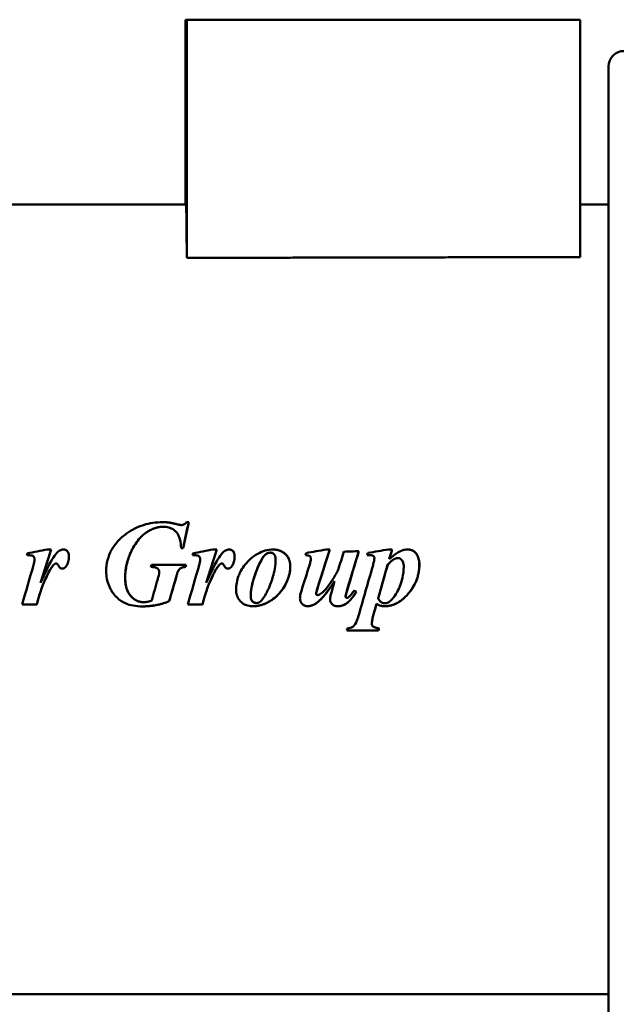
# Model space of a CAD drawing. Header units: millimetres. Extents: x 1558 to 2260, y 926 to 1774.
# Tile 3 of 4: x 1731 to 1924, y 1322 to 1640. Entities that reach past the tile are written whole.
import ezdxf

# ---------------------------------------------------------------- set-up
doc = ezdxf.new("R2010")
doc.units = ezdxf.units.MM
doc.header["$LTSCALE"] = 9.090909
doc.layers.add('Widoczne (ISO)', color=7, linetype='Continuous', lineweight=50)

msp = doc.modelspace()

# ---------------------------------------------------------------- linework, layer by layer
at = {"layer": 'Widoczne (ISO)'}
for p, q in [((1784.78, 1640.01), (1784.78, 1580.3)), ((1784.78, 1640.01), (1785.21, 1640.01)), ((1785.21, 1640.01), (1785.21, 1563.13)), ((1785.21, 1640.01), (1791.19, 1640.01)), ((1791.19, 1640.01), (1912.21, 1640.01)), ((1912.21, 1640.01), (1912.21, 1563.39)), ((1921.34, 970.9), (1921.34, 1624.9)), ((1557.84, 1580.3), (1784.99, 1580.3)), ((1912.21, 1580.3), (1921.34, 1580.3)), ((1785.21, 1563.13), (1791.19, 1563.13)), ((1777.58, 1476.32), (1777.57, 1476.32)), ((1779.51, 1477.7), (1779.5, 1477.7)), ((1783.57, 1476.87), (1783.56, 1476.87)), ((1785.85, 1477.81), (1784.07, 1469.46)), ((1785.16, 1477.81), (1785.86, 1477.81)), ((1741.46, 1468.99), (1738.06, 1458.22)), ((1740.2, 1468.99), (1741.47, 1468.99)), ((1784.08, 1469.46), (1783.4, 1469.46)), ((1794.92, 1468.99), (1791.52, 1458.22)), ((1793.66, 1468.99), (1794.94, 1468.99)), ((1831.35, 1468.99), (1827.25, 1455.97)), ((1830.22, 1468.99), (1831.37, 1468.99)), ((1840.76, 1468.46), (1836.94, 1455.72)), ((1850.29, 1468.99), (1851.48, 1468.99)), ((1851.47, 1468.99), (1850.58, 1465.87)), ((1812.31, 1467.97), (1812.3, 1467.97)), ((1850.59, 1465.87), (1850.58, 1465.87)), ((1852.12, 1465.87), (1852.11, 1465.87)), ((1853.42, 1466.21), (1853.4, 1466.21)), ((1742.72, 1464.38), (1742.71, 1464.38)), ((1743.11, 1464.49), (1743.09, 1464.49)), ((1773.87, 1464.06), (1785.06, 1464.06)), ((1785.05, 1464.06), (1784.85, 1463.36)), ((1784.87, 1463.36), (1784.85, 1463.36)), ((1796.19, 1464.38), (1796.18, 1464.38)), ((1796.57, 1464.49), (1796.56, 1464.49)), ((1850.05, 1464), (1846.99, 1453.19)), ((1850.06, 1464), (1850.05, 1464)), ((1781.82, 1460.05), (1779.57, 1452.3)), ((1781.83, 1460.05), (1781.82, 1460.05)), ((1738.07, 1458.22), (1738.06, 1458.22)), ((1791.54, 1458.22), (1791.52, 1458.22)), ((1832.96, 1458.73), (1832.95, 1458.73)), ((1839.29, 1455.77), (1839.93, 1455.33)), ((1827.1, 1454.44), (1827.08, 1454.44)), ((1827.46, 1454.29), (1827.44, 1454.29)), ((1836.93, 1453.38), (1836.92, 1453.38)), ((1839.95, 1455.33), (1839.93, 1455.33)), ((1847, 1453.19), (1846.99, 1453.19)), ((1736.8, 1451.21), (1732.11, 1451.21)), ((1771.4, 1451.96), (1771.39, 1451.96)), ((1779.58, 1452.3), (1779.57, 1452.3)), ((1790.27, 1451.21), (1785.57, 1451.21)), ((1807.68, 1451.7), (1807.67, 1451.7)), ((1846.48, 1451.4), (1845.48, 1447.96)), ((1846.49, 1451.4), (1846.48, 1451.4)), ((1849.13, 1451.62), (1849.11, 1451.62)), ((1847.24, 1443.52), (1847.07, 1442.82)), ((1847.26, 1443.52), (1847.24, 1443.52)), ((1847.09, 1442.82), (1836.87, 1442.82)), ((1557.84, 1325.5), (1921.34, 1325.5))]:
    msp.add_line(p, q, dxfattribs=at)
msp.add_arc((1926.34, 1624.9), 5, 90, 180, dxfattribs=at)
for centre, major_axis, ratio, start_param, end_param in [((1784.99, 1452.9), (0, 127.4), 0.003806, 5.811367, 6.283185), ((1780.06, 1452.9), (-27.23, -127.4), 0.003639, 1.701922, 1.768347), ((1658.72, 1452.9), (-641.25, -127.4), 0.000145, 1.688094, 1.698173), ((1735.91, 1452.9), (-40.21, -127.4), 0.003461, 1.613678, 1.698538), ((1712.18, 1452.9), (-641.25, -127.4), 0.000145, 1.688094, 1.698173), ((1789.38, 1452.9), (-40.21, -127.4), 0.003461, 1.613678, 1.698538), ((1738.85, 1452.9), (-719.58, -127.4), 0.000116, 1.689028, 1.698099), ((1825.82, 1452.9), (-40.11, -127.4), 0.003462, 1.595992, 1.698536), ((1394.86, 1452.9), (-3646.85, -127.4), 0.00001, 1.692036, 1.69338), ((1835.63, 1452.9), (-38.22, -127.4), 0.003491, 1.593948, 1.694292), ((1752, 1452.9), (-774.4, -127.4), 0.0001, 1.689488, 1.698055), ((1846.4, 1452.9), (-36.4, -127.4), 0.003518, 1.673779, 1.698451), ((1728.74, 1452.9), (-39.2, -127.4), 0.003476, 1.684073, 1.688437), ((1782.21, 1452.9), (-39.2, -127.4), 0.003476, 1.684073, 1.688437), ((1819.74, 1452.9), (-29.98, -127.4), 0.003606, 1.683516, 1.689223), ((1830.69, 1452.9), (-39.24, -127.4), 0.003476, 1.646727, 1.692971), ((1838.94, 1452.9), (-36.4, -127.4), 0.003518, 1.684009, 1.689883), ((1732.11, 1452.9), (-36.64, -127.4), 0.003515, 1.558562, 1.658377), ((1770.34, 1452.9), (-34.75, -127.4), 0.003542, 1.653982, 1.659504), ((1781.53, 1452.9), (-34.75, -127.4), 0.003542, 1.653982, 1.659504), ((1785.57, 1452.9), (-36.64, -127.4), 0.003515, 1.558562, 1.658377), ((1820.87, 1452.9), (-40.23, -127.4), 0.003461, 1.595828, 1.656116), ((1841.69, 1452.9), (-36.59, -127.4), 0.003516, 1.529704, 1.656368), ((1846.44, 1452.9), (-36.04, -127.4), 0.003524, 1.574054, 1.659032), ((1773.54, 1452.9), (-36.18, -127.4), 0.003522, 1.568722, 1.622766), ((1779.27, 1452.9), (-37, -127.4), 0.00351, 1.567074, 1.627961), ((1830.76, 1452.9), (-37.47, -127.4), 0.003503, 1.592096, 1.617621), ((1843.06, 1452.9), (188.07, -127.4), 0.001197, 1.588132, 1.591634), ((1846.44, 1452.9), (-36.96, -127.4), 0.00351, 1.53305, 1.56007), ((1838.83, 1452.9), (-30.89, -127.4), 0.003594, 1.49248, 1.497999), ((1849.05, 1452.9), (-30.89, -127.4), 0.003594, 1.49248, 1.497999)]:
    msp.add_ellipse(centre, major_axis=major_axis, ratio=ratio, start_param=start_param, end_param=end_param, dxfattribs=at)
msp.add_rational_spline([(1791.19, 1563.13), (1851.63, 1563.26), (1912.21, 1563.39)], [1, 0.999997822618, 1], degree=2, dxfattribs=at)
for points in [[(1777.57, 1476.32), (1774.79, 1476.32), (1769.26, 1472.43), (1765.35, 1464.32), (1765.35, 1459.84)], [(1777.41, 1477.81), (1778.53, 1477.81), (1779.5, 1477.7)], [(1779.5, 1477.7), (1780.2, 1477.59), (1781.99, 1477.15)], [(1781.99, 1477.15), (1783.13, 1476.87), (1783.56, 1476.87)], [(1747.21, 1466.74), (1747.21, 1464.89), (1746.32, 1463.62)], [(1800.68, 1466.74), (1800.68, 1464.89), (1799.79, 1463.62)], [(1810.6, 1467.38), (1809.26, 1466.17), (1805.86, 1457.29), (1805.86, 1453.74)], [(1812.3, 1467.97), (1811.28, 1467.97), (1810.6, 1467.38)], [(1852.11, 1465.87), (1851.23, 1465.36), (1850.05, 1464)], [(1853.4, 1466.21), (1852.72, 1466.21), (1852.11, 1465.87)], [(1742.71, 1464.38), (1742.29, 1464.15), (1740.97, 1462.34), (1739.02, 1458.14), (1737.91, 1455.23), (1736.78, 1451.21)], [(1743.09, 1464.49), (1742.92, 1464.49), (1742.71, 1464.38)], [(1746.32, 1463.62), (1745.77, 1462.81), (1745.08, 1462.81)], [(1782.41, 1462), (1782.22, 1461.62), (1781.82, 1460.05)], [(1784.85, 1463.36), (1783.86, 1463.3), (1782.73, 1462.64), (1782.41, 1462)], [(1796.18, 1464.38), (1795.75, 1464.15), (1794.43, 1462.34), (1792.48, 1458.14), (1791.38, 1455.23), (1790.25, 1451.21)], [(1796.56, 1464.49), (1796.39, 1464.49), (1796.18, 1464.38)], [(1799.79, 1463.62), (1799.24, 1462.81), (1798.54, 1462.81)], [(1860.28, 1464.19), (1860.28, 1458.69), (1856.46, 1454.44)], [(1765.35, 1459.84), (1765.35, 1456.01), (1768.97, 1451.96), (1771.39, 1451.96)], [(1827.25, 1455.97), (1826.96, 1455.06), (1826.96, 1454.72)], [(1832.95, 1458.73), (1830.48, 1455.12), (1829.36, 1453.85)], [(1836.94, 1455.72), (1836.47, 1454.08), (1836.47, 1453.85)], [(1805.86, 1453.74), (1805.86, 1452.85), (1806.95, 1451.7), (1807.67, 1451.7)], [(1826.96, 1454.72), (1826.96, 1454.55), (1827.08, 1454.44)], [(1827.08, 1454.44), (1827.23, 1454.29), (1827.44, 1454.29)], [(1839.93, 1455.33), (1837.26, 1450.69), (1834.06, 1450.68)], [(1836.47, 1453.85), (1836.47, 1453.7), (1836.75, 1453.38), (1836.92, 1453.38)], [(1846.99, 1453.19), (1847.56, 1452.25), (1848.49, 1451.62), (1849.11, 1451.62)], [(1856.46, 1454.44), (1853.09, 1450.69), (1849.1, 1450.68)], [(1779.57, 1452.3), (1775.45, 1450.62), (1770.91, 1450.62)], [(1845.48, 1447.96), (1844.95, 1446.07), (1844.95, 1445.09)], [(1844.95, 1445.09), (1844.95, 1444.48), (1845.78, 1443.78), (1847.24, 1443.52)]]:
    msp.add_open_spline(points, degree=2, dxfattribs=at)
for points, degree, knots in [([(1777.58, 1476.32), (1776.98, 1476.32), (1776.38, 1476.25), (1775.19, 1475.98), (1774.6, 1475.78), (1773.21, 1475.16), (1771.98, 1474.51), (1769.46, 1472.06), (1768.47, 1470.6), (1767.5, 1468.74), (1767.32, 1468.37), (1766.57, 1466.75), (1766.13, 1465.44), (1765.52, 1462.69), (1765.37, 1461.27), (1765.37, 1459.84)], 3, [0, 0, 0, 0, 0.180411, 0.180411, 0.366944, 0.366944, 0.640667, 0.640667, 0.903214, 0.903214, 0.961125, 0.961125, 1.166041, 1.166041, 1.376678, 1.376678, 1.376678, 1.376678]), ([(1765.79, 1474.11), (1767.47, 1475.33), (1769.3, 1476.27), (1773.28, 1477.52), (1775.32, 1477.81), (1777.41, 1477.81)], 3, [0, 0, 0, 0, 0.626408, 0.626408, 1.251638, 1.251638, 1.251638, 1.251638]), ([(1777.41, 1477.81), (1777.77, 1477.81), (1778.13, 1477.8), (1778.49, 1477.78), (1778.83, 1477.76), (1779.17, 1477.74), (1779.51, 1477.7)], 3, [0, 0, 0, 0, 0.1087823, 0.1087823, 0.1087823, 0.2104349, 0.2104349, 0.2104349, 0.2104349]), ([(1783.4, 1469.46), (1783.36, 1470.39), (1783.25, 1471.35), (1782.84, 1472.91), (1782.58, 1473.57), (1781.77, 1474.8), (1781.29, 1475.18), (1780.47, 1475.73), (1779.96, 1475.95), (1778.82, 1476.26), (1778.2, 1476.32), (1777.58, 1476.32)], 3, [0, 0, 0, 0, 0.280612, 0.280612, 0.488183, 0.488183, 0.728061, 0.728061, 1.037814, 1.037814, 1.382448, 1.382448, 1.382448, 1.382448]), ([(1779.51, 1477.7), (1779.86, 1477.65), (1780.36, 1477.54), (1781.18, 1477.35), (1781.6, 1477.25), (1781.99, 1477.15)], 3, [0, 0, 0, 0, 0.1068461, 0.1068461, 0.2049807, 0.2049807, 0.2049807, 0.2049807]), ([(1781.99, 1477.15), (1782.25, 1477.09), (1782.54, 1477.02), (1783.09, 1476.92), (1783.37, 1476.87), (1783.57, 1476.87)], 3, [0, 0, 0, 0, 0.0800193, 0.0800193, 0.1676608, 0.1676608, 0.1676608, 0.1676608]), ([(1783.57, 1476.87), (1783.77, 1476.87), (1783.96, 1476.91), (1784.14, 1476.99), (1784.33, 1477.06), (1784.51, 1477.17), (1784.66, 1477.3), (1784.85, 1477.45), (1785.01, 1477.62), (1785.16, 1477.81)], 3, [0, 0, 0, 0, 0.0600239, 0.0600239, 0.0600239, 0.1211798, 0.1211798, 0.1211798, 0.1927424, 0.1927424, 0.1927424, 0.1927424]), ([(1759.25, 1461.96), (1759.25, 1463.18), (1759.39, 1464.39), (1759.97, 1466.72), (1760.4, 1467.81), (1761.53, 1469.85), (1762.21, 1470.77), (1763.83, 1472.55), (1764.78, 1473.37), (1765.79, 1474.11)], 3, [0, 0, 0, 0, 0.367888, 0.367888, 0.722905, 0.722905, 1.071909, 1.071909, 1.448789, 1.448789, 1.448789, 1.448789]), ([(1743.3, 1467.91), (1743.58, 1468.21), (1743.91, 1468.48), (1744.46, 1468.78), (1744.66, 1468.86), (1745.06, 1468.97), (1745.26, 1468.99), (1745.46, 1468.99)], 3, [0, 0, 0, 0, 0.1246189, 0.1246189, 0.1882849, 0.1882849, 0.2492767, 0.2492767, 0.2492767, 0.2492767]), ([(1745.46, 1468.99), (1745.67, 1468.99), (1745.88, 1468.96), (1746.27, 1468.81), (1746.44, 1468.71), (1746.73, 1468.44), (1746.87, 1468.26), (1747.07, 1467.83), (1747.13, 1467.63), (1747.21, 1467.21), (1747.23, 1466.97), (1747.23, 1466.74)], 3, [0, 0, 0, 0, 0.0632914, 0.0632914, 0.1244494, 0.1244494, 0.1816749, 0.1816749, 0.2226894, 0.2226894, 0.2700383, 0.2700383, 0.2700383, 0.2700383]), ([(1745.46, 1468.99), (1746.24, 1468.99), (1747.21, 1467.82), (1747.21, 1466.74)], 2, [0.003632, 0.003632, 0.003632, 1, 2, 2, 2]), ([(1796.76, 1467.91), (1797.05, 1468.21), (1797.38, 1468.48), (1797.93, 1468.78), (1798.12, 1468.86), (1798.53, 1468.97), (1798.73, 1468.99), (1798.93, 1468.99)], 3, [0, 0, 0, 0, 0.1246189, 0.1246189, 0.1882849, 0.1882849, 0.2492767, 0.2492767, 0.2492767, 0.2492767]), ([(1798.92, 1468.99), (1799.7, 1468.99), (1800.68, 1467.82), (1800.68, 1466.74)], 2, [0.003873, 0.003873, 0.003873, 1, 2, 2, 2]), ([(1798.93, 1468.99), (1799.14, 1468.99), (1799.35, 1468.96), (1799.74, 1468.81), (1799.9, 1468.71), (1800.19, 1468.44), (1800.34, 1468.26), (1800.54, 1467.83), (1800.6, 1467.63), (1800.68, 1467.21), (1800.69, 1466.97), (1800.69, 1466.74)], 3, [0, 0, 0, 0, 0.0632914, 0.0632914, 0.1244494, 0.1244494, 0.1816749, 0.1816749, 0.2226894, 0.2226894, 0.2700383, 0.2700383, 0.2700383, 0.2700383]), ([(1801.14, 1456.03), (1801.14, 1457.55), (1801.4, 1459.03), (1802.3, 1461.31), (1802.97, 1462.74), (1805.07, 1465.39), (1806.39, 1466.63), (1809.02, 1468.12), (1809.8, 1468.43), (1811.39, 1468.88), (1812.23, 1468.99), (1813.1, 1468.99)], 3, [0, 0, 0, 0, 0.456272, 0.456272, 0.736786, 0.736786, 0.976386, 0.976386, 1.095874, 1.095874, 1.227083, 1.227083, 1.227083, 1.227083]), ([(1813.09, 1468.99), (1814.6, 1468.99), (1817.27, 1467.59), (1818.63, 1465.1), (1818.63, 1463.58)], 2, [0.001892, 0.001892, 0.001892, 1, 2, 3, 3, 3]), ([(1813.1, 1468.99), (1813.72, 1468.99), (1814.33, 1468.9), (1815.45, 1468.55), (1816.05, 1468.28), (1817.09, 1467.54), (1817.51, 1467.09), (1818.07, 1466.19), (1818.29, 1465.72), (1818.58, 1464.64), (1818.64, 1464.11), (1818.64, 1463.58)], 3, [0, 0, 0, 0, 0.1867867, 0.1867867, 0.3539951, 0.3539951, 0.5134898, 0.5134898, 0.6260851, 0.6260851, 0.7288996, 0.7288996, 0.7288996, 0.7288996]), ([(1850.59, 1465.87), (1851.32, 1466.53), (1852.18, 1467.26), (1853.43, 1468.1), (1854.03, 1468.46), (1855.34, 1468.89), (1855.91, 1468.99), (1856.49, 1468.99)], 3, [0, 0, 0, 0, 0.2943923, 0.2943923, 0.4528634, 0.4528634, 0.5684977, 0.5684977, 0.5684977, 0.5684977]), ([(1856.49, 1468.99), (1856.91, 1468.99), (1857.32, 1468.94), (1858.11, 1468.68), (1858.46, 1468.48), (1859.2, 1467.82), (1859.49, 1467.36), (1859.89, 1466.58), (1860.04, 1466.14), (1860.25, 1465.2), (1860.3, 1464.69), (1860.3, 1464.19)], 3, [0, 0, 0, 0, 0.1244086, 0.1244086, 0.2483104, 0.2483104, 0.4228894, 0.4228894, 0.6182633, 0.6182633, 0.829963, 0.829963, 0.829963, 0.829963]), ([(1856.49, 1468.99), (1858.31, 1468.99), (1860.28, 1466.21), (1860.28, 1464.19)], 2, [0.001795, 0.001795, 0.001795, 1, 2, 2, 2]), ([(1736.12, 1465.81), (1736.12, 1465.97), (1736.1, 1466.13), (1736.02, 1466.4), (1735.96, 1466.5), (1735.84, 1466.65), (1735.73, 1466.78), (1735.29, 1467.04), (1735.07, 1467.08), (1734.52, 1467.15), (1734.04, 1467.17), (1733.61, 1467.17)], 3, [0, 0, 0, 0, 0.0485282, 0.0485282, 0.0836179, 0.0836179, 0.1068865, 0.1068865, 0.1329699, 0.1329699, 0.1818448, 0.1818448, 0.1818448, 0.1818448]), ([(1735.76, 1463.92), (1735.84, 1464.23), (1735.92, 1464.57), (1736.05, 1465.17), (1736.12, 1465.56), (1736.12, 1465.81)], 3, [0, 0, 0, 0, 0.0966285, 0.0966285, 0.1877173, 0.1877173, 0.1877173, 0.1877173]), ([(1738.07, 1458.22), (1738.51, 1459.21), (1738.96, 1460.2), (1739.8, 1461.99), (1740.2, 1462.81), (1741.22, 1464.81), (1742.35, 1466.93), (1743.3, 1467.91)], 3, [0, 0, 0, 0, 0.323795, 0.323795, 0.596114, 0.596114, 1.003204, 1.003204, 1.003204, 1.003204]), ([(1747.23, 1466.74), (1747.23, 1466.17), (1747.16, 1465.59), (1747.01, 1465.04), (1746.86, 1464.53), (1746.64, 1464.05), (1746.34, 1463.62)], 3, [0, 0, 0, 0, 0.1728744, 0.1728744, 0.1728744, 0.332883, 0.332883, 0.332883, 0.332883]), ([(1789.58, 1465.81), (1789.58, 1465.97), (1789.57, 1466.13), (1789.48, 1466.4), (1789.43, 1466.5), (1789.31, 1466.65), (1789.2, 1466.78), (1788.76, 1467.04), (1788.54, 1467.08), (1787.99, 1467.15), (1787.51, 1467.17), (1787.08, 1467.17)], 3, [0, 0, 0, 0, 0.0485282, 0.0485282, 0.0836179, 0.0836179, 0.1068865, 0.1068865, 0.1329699, 0.1329699, 0.1818448, 0.1818448, 0.1818448, 0.1818448]), ([(1789.22, 1463.92), (1789.3, 1464.23), (1789.38, 1464.57), (1789.51, 1465.17), (1789.58, 1465.56), (1789.58, 1465.81)], 3, [0, 0, 0, 0, 0.0966285, 0.0966285, 0.1877173, 0.1877173, 0.1877173, 0.1877173]), ([(1791.54, 1458.22), (1791.98, 1459.21), (1792.42, 1460.2), (1793.27, 1461.99), (1793.67, 1462.81), (1794.69, 1464.81), (1795.82, 1466.93), (1796.76, 1467.91)], 3, [0, 0, 0, 0, 0.323795, 0.323795, 0.596114, 0.596114, 1.003204, 1.003204, 1.003204, 1.003204]), ([(1800.69, 1466.74), (1800.69, 1466.17), (1800.63, 1465.59), (1800.47, 1465.04), (1800.33, 1464.53), (1800.11, 1464.05), (1799.8, 1463.62)], 3, [0, 0, 0, 0, 0.1728744, 0.1728744, 0.1728744, 0.332883, 0.332883, 0.332883, 0.332883]), ([(1810.61, 1467.38), (1809.96, 1466.79), (1809.32, 1465.68), (1808.24, 1463.43), (1807.38, 1461.44), (1806.23, 1457.51), (1805.88, 1455.61), (1805.88, 1453.74)], 3, [-1.985255, -1.985255, -1.985255, -1.985255, -1.231556, -1.231556, -0.561311, -0.561311, 0, 0, 0, 0]), ([(1809.02, 1452.17), (1809.33, 1452.41), (1809.64, 1452.81), (1810.33, 1453.82), (1810.72, 1454.51), (1811.48, 1455.99), (1812.31, 1457.68), (1813.45, 1461.72), (1813.91, 1463.75), (1813.91, 1465.89)], 3, [-3.164158, -3.164158, -3.164158, -3.164158, -2.561142, -2.561142, -1.756535, -1.756535, -0.645257, -0.645257, 0, 0, 0, 0]), ([(1812.31, 1467.97), (1811.99, 1467.97), (1811.68, 1467.93), (1811.38, 1467.82), (1811.09, 1467.72), (1810.84, 1467.58), (1810.61, 1467.38)], 3, [0, 0, 0, 0, 0.0955499, 0.0955499, 0.0955499, 0.1858546, 0.1858546, 0.1858546, 0.1858546]), ([(1813.91, 1465.89), (1813.91, 1466.24), (1813.86, 1466.6), (1813.63, 1467.18), (1813.5, 1467.36), (1813.21, 1467.65), (1813.05, 1467.78), (1812.78, 1467.9), (1812.69, 1467.92), (1812.5, 1467.96), (1812.41, 1467.97), (1812.31, 1467.97)], 3, [-0.2638498, -0.2638498, -0.2638498, -0.2638498, -0.1814737, -0.1814737, -0.1178275, -0.1178275, -0.0572485, -0.0572485, -0.0288475, -0.0288475, 0, 0, 0, 0]), ([(1825.27, 1466.15), (1825.27, 1466.22), (1825.26, 1466.29), (1825.23, 1466.43), (1825.21, 1466.49), (1825.13, 1466.64), (1825.06, 1466.73), (1824.83, 1466.92), (1824.68, 1466.98), (1824.38, 1467.09), (1824.02, 1467.12), (1823.57, 1467.12)], 3, [0, 0, 0, 0, 0.0217347, 0.0217347, 0.0421704, 0.0421704, 0.073911, 0.073911, 0.1202433, 0.1202433, 0.2535647, 0.2535647, 0.2535647, 0.2535647]), ([(1824.74, 1463.62), (1824.86, 1464.03), (1824.98, 1464.48), (1825.19, 1465.38), (1825.27, 1465.84), (1825.27, 1466.15)], 3, [0, 0, 0, 0, 0.1300556, 0.1300556, 0.2783265, 0.2783265, 0.2783265, 0.2783265]), ([(1845.77, 1466.21), (1845.77, 1466.29), (1845.76, 1466.36), (1845.73, 1466.51), (1845.71, 1466.58), (1845.63, 1466.76), (1845.57, 1466.82), (1845.47, 1466.92), (1845.38, 1466.97), (1845.13, 1467.08), (1844.97, 1467.11), (1844.33, 1467.16), (1843.85, 1467.17), (1843.5, 1467.17)], 3, [0, 0, 0, 0, 0.0232572, 0.0232572, 0.04471, 0.04471, 0.082761, 0.082761, 0.1997386, 0.1997386, 0.3841961, 0.3841961, 0.6326136, 0.6326136, 0.6326136, 0.6326136]), ([(1845.26, 1463.66), (1845.38, 1464.08), (1845.5, 1464.53), (1845.68, 1465.37), (1845.77, 1465.85), (1845.77, 1466.21)], 3, [0, 0, 0, 0, 0.1313206, 0.1313206, 0.259658, 0.259658, 0.259658, 0.259658]), ([(1852.12, 1465.87), (1851.73, 1465.64), (1851.35, 1465.32), (1850.69, 1464.69), (1850.36, 1464.34), (1850.06, 1464)], 3, [-0.2721239, -0.2721239, -0.2721239, -0.2721239, -0.1374396, -0.1374396, 0, 0, 0, 0]), ([(1853.42, 1466.21), (1853.19, 1466.21), (1852.97, 1466.18), (1852.75, 1466.12), (1852.53, 1466.07), (1852.32, 1465.98), (1852.12, 1465.87)], 3, [0, 0, 0, 0, 0.0674815, 0.0674815, 0.0674815, 0.1361419, 0.1361419, 0.1361419, 0.1361419]), ([(1855.24, 1463.38), (1855.24, 1463.96), (1855.18, 1464.55), (1854.92, 1465.22), (1854.8, 1465.46), (1854.41, 1465.86), (1854.24, 1465.99), (1853.94, 1466.13), (1853.84, 1466.16), (1853.63, 1466.2), (1853.52, 1466.21), (1853.42, 1466.21)], 3, [-0.4955251, -0.4955251, -0.4955251, -0.4955251, -0.2322691, -0.2322691, -0.1302956, -0.1302956, -0.0639391, -0.0639391, -0.0323925, -0.0323925, 0, 0, 0, 0]), ([(1742.72, 1464.38), (1742.55, 1464.29), (1742.36, 1464.11), (1742.02, 1463.74), (1741.75, 1463.43), (1740.77, 1461.93), (1740.03, 1460.32), (1738.93, 1457.86), (1738.6, 1457.01), (1738.03, 1455.47), (1737.47, 1453.59), (1736.8, 1451.21)], 3, [0, 0, 0, 0, 0.0597923, 0.0597923, 0.1009184, 0.1009184, 0.1883148, 0.1883148, 0.2757626, 0.2757626, 0.4759126, 0.4759126, 0.4759126, 0.4759126]), ([(1743.11, 1464.49), (1743.05, 1464.49), (1742.99, 1464.48), (1742.93, 1464.46), (1742.86, 1464.44), (1742.79, 1464.41), (1742.72, 1464.38)], 3, [0, 0, 0, 0, 0.0182835, 0.0182835, 0.0182835, 0.03987937, 0.03987937, 0.03987937, 0.03987937]), ([(1745.08, 1462.81), (1744.95, 1462.81), (1744.82, 1462.83), (1744.58, 1462.9), (1744.47, 1462.96), (1744.23, 1463.14), (1744.11, 1463.27), (1743.91, 1463.61), (1743.72, 1464.01), (1743.5, 1464.3), (1743.44, 1464.37), (1743.32, 1464.44), (1743.28, 1464.46), (1743.19, 1464.48), (1743.15, 1464.49), (1743.11, 1464.49)], 3, [0, 0, 0, 0, 0.0394421, 0.0394421, 0.0769002, 0.0769002, 0.1294801, 0.1294801, 0.1960241, 0.1960241, 0.2132628, 0.2132628, 0.2206408, 0.2206408, 0.227664, 0.227664, 0.227664, 0.227664]), ([(1746.34, 1463.62), (1746.19, 1463.4), (1746.01, 1463.2), (1745.7, 1462.97), (1745.58, 1462.91), (1745.33, 1462.83), (1745.21, 1462.81), (1745.08, 1462.81)], 3, [0, 0, 0, 0, 0.0775666, 0.0775666, 0.1171231, 0.1171231, 0.1551464, 0.1551464, 0.1551464, 0.1551464]), ([(1776.37, 1461.66), (1776.37, 1461.83), (1776.35, 1461.99), (1776.25, 1462.3), (1776.17, 1462.44), (1775.95, 1462.72), (1775.81, 1462.84), (1775.49, 1463.08), (1775.21, 1463.18), (1774.54, 1463.33), (1774.09, 1463.36), (1773.67, 1463.36)], 3, [0, 0, 0, 0, 0.0492973, 0.0492973, 0.0979248, 0.0979248, 0.1574219, 0.1574219, 0.2895925, 0.2895925, 0.4896062, 0.4896062, 0.4896062, 0.4896062]), ([(1782.43, 1462), (1782.33, 1461.82), (1782.22, 1461.45), (1782.01, 1460.73), (1781.92, 1460.38), (1781.83, 1460.05)], 3, [0, 0, 0, 0, 0.0621629, 0.0621629, 0.1124951, 0.1124951, 0.1124951, 0.1124951]), ([(1784.87, 1463.36), (1784.38, 1463.33), (1783.9, 1463.25), (1783.37, 1463.01), (1783.13, 1462.89), (1782.69, 1462.46), (1782.54, 1462.24), (1782.43, 1462)], 3, [0, 0, 0, 0, 0.1460433, 0.1460433, 0.1981012, 0.1981012, 0.2378004, 0.2378004, 0.2378004, 0.2378004]), ([(1796.19, 1464.38), (1796.02, 1464.29), (1795.82, 1464.11), (1795.49, 1463.74), (1795.22, 1463.43), (1794.24, 1461.93), (1793.5, 1460.32), (1792.4, 1457.86), (1792.06, 1457.01), (1791.5, 1455.47), (1790.93, 1453.59), (1790.27, 1451.21)], 3, [0, 0, 0, 0, 0.0597923, 0.0597923, 0.1009184, 0.1009184, 0.1883148, 0.1883148, 0.2757626, 0.2757626, 0.4759126, 0.4759126, 0.4759126, 0.4759126]), ([(1796.57, 1464.49), (1796.51, 1464.49), (1796.45, 1464.48), (1796.39, 1464.46), (1796.32, 1464.44), (1796.26, 1464.41), (1796.19, 1464.38)], 3, [0, 0, 0, 0, 0.0182835, 0.0182835, 0.0182835, 0.03987937, 0.03987937, 0.03987937, 0.03987937]), ([(1798.55, 1462.81), (1798.42, 1462.81), (1798.29, 1462.83), (1798.04, 1462.9), (1797.93, 1462.96), (1797.69, 1463.14), (1797.58, 1463.27), (1797.38, 1463.61), (1797.18, 1464.01), (1796.96, 1464.3), (1796.91, 1464.37), (1796.78, 1464.44), (1796.74, 1464.46), (1796.66, 1464.48), (1796.62, 1464.49), (1796.57, 1464.49)], 3, [0, 0, 0, 0, 0.0394421, 0.0394421, 0.0769002, 0.0769002, 0.1294801, 0.1294801, 0.1960241, 0.1960241, 0.2132628, 0.2132628, 0.2206408, 0.2206408, 0.227664, 0.227664, 0.227664, 0.227664]), ([(1799.8, 1463.62), (1799.66, 1463.4), (1799.48, 1463.2), (1799.16, 1462.97), (1799.05, 1462.91), (1798.8, 1462.83), (1798.68, 1462.81), (1798.55, 1462.81)], 3, [0, 0, 0, 0, 0.0775666, 0.0775666, 0.1171231, 0.1171231, 0.1551464, 0.1551464, 0.1551464, 0.1551464]), ([(1818.63, 1463.58), (1818.63, 1460.47), (1815.15, 1454.27), (1809.48, 1450.68), (1806.61, 1450.68)], 2, [0, 0, 0, 1, 2, 2.998555, 2.998555, 2.998555]), ([(1818.64, 1463.58), (1818.64, 1462.64), (1818.53, 1461.72), (1818.06, 1459.84), (1817.7, 1458.91), (1816.5, 1456.54), (1815.5, 1455.1), (1812.8, 1452.63), (1811.42, 1451.9), (1809.85, 1451.23), (1809.21, 1451.02), (1807.91, 1450.75), (1807.27, 1450.68), (1806.62, 1450.68)], 3, [0, 0, 0, 0, 0.281458, 0.281458, 0.580956, 0.580956, 1.079749, 1.079749, 1.581552, 1.581552, 1.907165, 1.907165, 2.220958, 2.220958, 2.220958, 2.220958]), ([(1829.78, 1455.86), (1830.64, 1456.82), (1831.44, 1457.94), (1832.84, 1460.12), (1833.5, 1461.28), (1834.11, 1462.43)], 3, [0, 0, 0, 0, 0.3868184, 0.3868184, 0.7771323, 0.7771323, 0.7771323, 0.7771323]), ([(1849.13, 1451.62), (1849.31, 1451.62), (1849.49, 1451.64), (1849.86, 1451.73), (1850.03, 1451.8), (1850.45, 1452.01), (1850.81, 1452.23), (1852.8, 1454.34), (1853.63, 1456.14), (1854.59, 1458.61), (1855.24, 1460.94), (1855.24, 1463.38)], 3, [-1.739436, -1.739436, -1.739436, -1.739436, -1.591394, -1.591394, -1.437233, -1.437233, -1.220018, -1.220018, -0.735581, -0.735581, 0, 0, 0, 0]), ([(1860.3, 1464.19), (1860.3, 1462.39), (1859.99, 1460.64), (1858.66, 1457.28), (1857.69, 1455.78), (1856.48, 1454.44)], 3, [0, 0, 0, 0, 0.542681, 0.542681, 1.084358, 1.084358, 1.084358, 1.084358]), ([(1770.91, 1450.62), (1769.93, 1450.62), (1768.94, 1450.69), (1767.11, 1451.03), (1766.26, 1451.27), (1764.57, 1452.01), (1763.49, 1452.63), (1761.61, 1454.6), (1760.76, 1455.79), (1759.53, 1458.72), (1759.25, 1460.32), (1759.25, 1461.96)], 3, [0, 0, 0, 0, 0.294808, 0.294808, 0.558679, 0.558679, 0.848296, 0.848296, 1.073933, 1.073933, 1.314051, 1.314051, 1.314051, 1.314051]), ([(1765.37, 1459.84), (1765.37, 1459.04), (1765.43, 1458.23), (1765.71, 1456.77), (1765.91, 1456.1), (1766.67, 1454.48), (1767.25, 1453.86), (1768.25, 1452.95), (1768.82, 1452.57), (1770.09, 1452.07), (1770.73, 1451.96), (1771.4, 1451.96)], 3, [0, 0, 0, 0, 0.238885, 0.238885, 0.446795, 0.446795, 0.777693, 0.777693, 1.119936, 1.119936, 1.453186, 1.453186, 1.453186, 1.453186]), ([(1775.86, 1459.39), (1775.98, 1459.79), (1776.1, 1460.23), (1776.3, 1461.04), (1776.37, 1461.43), (1776.37, 1461.66)], 3, [0, 0, 0, 0, 0.1248454, 0.1248454, 0.2481911, 0.2481911, 0.2481911, 0.2481911]), ([(1806.62, 1450.68), (1806.04, 1450.68), (1805.46, 1450.74), (1804.4, 1451.01), (1803.92, 1451.2), (1803.25, 1451.62), (1802.73, 1451.98), (1801.86, 1453.14), (1801.59, 1453.66), (1801.22, 1454.81), (1801.14, 1455.42), (1801.14, 1456.03)], 3, [0, 0, 0, 0, 0.1735742, 0.1735742, 0.3291584, 0.3291584, 0.4091859, 0.4091859, 0.4641894, 0.4641894, 0.521598, 0.521598, 0.521598, 0.521598]), ([(1821.77, 1453.32), (1821.77, 1453.75), (1821.85, 1454.23), (1822.05, 1455.09), (1822.18, 1455.53), (1822.32, 1455.95)], 3, [0, 0, 0, 0, 0.1307651, 0.1307651, 0.2641339, 0.2641339, 0.2641339, 0.2641339]), ([(1827.27, 1455.97), (1827.2, 1455.76), (1827.13, 1455.52), (1827.01, 1455.07), (1826.97, 1454.86), (1826.97, 1454.72)], 3, [0, 0, 0, 0, 0.067075, 0.067075, 0.1393755, 0.1393755, 0.1393755, 0.1393755]), ([(1827.46, 1454.29), (1827.55, 1454.29), (1827.65, 1454.31), (1827.84, 1454.35), (1827.94, 1454.39), (1828.28, 1454.55), (1828.52, 1454.7), (1829.09, 1455.16), (1829.46, 1455.52), (1829.78, 1455.86)], 3, [0, 0, 0, 0, 0.0279348, 0.0279348, 0.0599596, 0.0599596, 0.1391836, 0.1391836, 0.2805521, 0.2805521, 0.2805521, 0.2805521]), ([(1832.96, 1458.73), (1832.4, 1457.91), (1831.83, 1457.08), (1830.85, 1455.72), (1830.02, 1454.58), (1829.37, 1453.85)], 3, [0, 0, 0, 0, 0.2970312, 0.2970312, 0.5106114, 0.5106114, 0.5106114, 0.5106114]), ([(1836.96, 1455.72), (1836.85, 1455.34), (1836.73, 1454.91), (1836.56, 1454.25), (1836.49, 1453.95), (1836.49, 1453.85)], 3, [0, 0, 0, 0, 0.1175294, 0.1175294, 0.2096783, 0.2096783, 0.2096783, 0.2096783]), ([(1837.44, 1453.61), (1837.76, 1453.86), (1838.11, 1454.24), (1838.71, 1454.97), (1839.02, 1455.39), (1839.29, 1455.78)], 3, [0, 0, 0, 0, 0.1204434, 0.1204434, 0.2423017, 0.2423017, 0.2423017, 0.2423017]), ([(1771.4, 1451.96), (1771.83, 1451.96), (1772.27, 1452.03), (1773.09, 1452.22), (1773.51, 1452.36), (1773.91, 1452.51)], 3, [0, 0, 0, 0, 0.1273853, 0.1273853, 0.255545, 0.255545, 0.255545, 0.255545]), ([(1805.88, 1453.74), (1805.88, 1453.56), (1805.9, 1453.38), (1805.97, 1453.04), (1806.02, 1452.89), (1806.24, 1452.45), (1806.43, 1452.26), (1806.73, 1451.99), (1806.91, 1451.88), (1807.29, 1451.73), (1807.48, 1451.7), (1807.68, 1451.7)], 3, [-0.2489435, -0.2489435, -0.2489435, -0.2489435, -0.2146617, -0.2146617, -0.1827541, -0.1827541, -0.1221972, -0.1221972, -0.0605319, -0.0605319, 0, 0, 0, 0]), ([(1824.25, 1450.68), (1824.08, 1450.68), (1823.9, 1450.7), (1823.56, 1450.77), (1823.4, 1450.82), (1822.88, 1451.06), (1822.62, 1451.3), (1822.23, 1451.71), (1822.06, 1451.99), (1821.82, 1452.62), (1821.77, 1452.97), (1821.77, 1453.32)], 3, [0, 0, 0, 0, 0.0528104, 0.0528104, 0.1038969, 0.1038969, 0.2244556, 0.2244556, 0.3905771, 0.3905771, 0.5655002, 0.5655002, 0.5655002, 0.5655002]), ([(1829.37, 1453.85), (1828.8, 1453.21), (1828.12, 1452.52), (1827.12, 1451.71), (1826.54, 1451.28), (1825.28, 1450.8), (1824.77, 1450.68), (1824.25, 1450.68)], 3, [0, 0, 0, 0, 0.257305, 0.257305, 0.3847592, 0.3847592, 0.4646847, 0.4646847, 0.4646847, 0.4646847]), ([(1829.36, 1453.85), (1827.64, 1451.96), (1825.3, 1450.68), (1824.25, 1450.68)], 2, [0, 0, 0, 1, 1.995847, 1.995847, 1.995847]), ([(1826.97, 1454.72), (1826.97, 1454.67), (1826.98, 1454.62), (1827, 1454.58), (1827.01, 1454.55), (1827.02, 1454.53), (1827.04, 1454.5), (1827.06, 1454.48), (1827.08, 1454.46), (1827.1, 1454.44)], 3, [0, 0, 0, 0, 0.01470539, 0.01470539, 0.01470539, 0.02302252, 0.02302252, 0.02302252, 0.03169314, 0.03169314, 0.03169314, 0.03169314]), ([(1827.1, 1454.44), (1827.15, 1454.39), (1827.2, 1454.36), (1827.26, 1454.33), (1827.33, 1454.3), (1827.39, 1454.29), (1827.46, 1454.29)], 3, [0, 0, 0, 0, 0.02024296, 0.02024296, 0.02024296, 0.04058191, 0.04058191, 0.04058191, 0.04058191]), ([(1831.5, 1452.87), (1831.5, 1453.31), (1831.57, 1453.77), (1831.75, 1454.62), (1831.87, 1455.06), (1832.01, 1455.48)], 3, [0, 0, 0, 0, 0.1306767, 0.1306767, 0.2629228, 0.2629228, 0.2629228, 0.2629228]), ([(1834.07, 1450.68), (1833.83, 1450.68), (1833.58, 1450.7), (1833.13, 1450.79), (1832.93, 1450.85), (1832.42, 1451.08), (1832.2, 1451.26), (1831.86, 1451.61), (1831.73, 1451.83), (1831.54, 1452.33), (1831.5, 1452.6), (1831.5, 1452.87)], 3, [0, 0, 0, 0, 0.0723935, 0.0723935, 0.1371754, 0.1371754, 0.2396367, 0.2396367, 0.3564999, 0.3564999, 0.4798974, 0.4798974, 0.4798974, 0.4798974]), ([(1839.95, 1455.33), (1839.3, 1454.21), (1838.5, 1453.05), (1837.03, 1451.72), (1836.47, 1451.32), (1835.56, 1450.93), (1835.27, 1450.84), (1834.67, 1450.71), (1834.37, 1450.68), (1834.07, 1450.68)], 3, [0, 0, 0, 0, 0.3904307, 0.3904307, 0.5937674, 0.5937674, 0.6860292, 0.6860292, 0.776619, 0.776619, 0.776619, 0.776619]), ([(1836.49, 1453.85), (1836.49, 1453.8), (1836.5, 1453.76), (1836.53, 1453.68), (1836.55, 1453.64), (1836.61, 1453.56), (1836.66, 1453.5), (1836.75, 1453.43), (1836.78, 1453.41), (1836.86, 1453.39), (1836.9, 1453.38), (1836.93, 1453.38)], 3, [0, 0, 0, 0, 0.012572, 0.012572, 0.02684001, 0.02684001, 0.04286128, 0.04286128, 0.05199911, 0.05199911, 0.06077262, 0.06077262, 0.06077262, 0.06077262]), ([(1836.93, 1453.38), (1837.01, 1453.38), (1837.08, 1453.39), (1837.15, 1453.42), (1837.26, 1453.46), (1837.36, 1453.53), (1837.44, 1453.61)], 3, [0, 0, 0, 0, 0.02241499, 0.02241499, 0.02241499, 0.05744483, 0.05744483, 0.05744483, 0.05744483]), ([(1847, 1453.19), (1847.31, 1452.69), (1847.62, 1452.28), (1848.03, 1451.94), (1848.21, 1451.81), (1848.69, 1451.65), (1848.91, 1451.62), (1849.13, 1451.62)], 3, [-0.3820869, -0.3820869, -0.3820869, -0.3820869, -0.1518667, -0.1518667, -0.0663808, -0.0663808, 0, 0, 0, 0]), ([(1856.48, 1454.44), (1855.53, 1453.38), (1854.43, 1452.43), (1852.55, 1451.4), (1851.88, 1451.13), (1850.51, 1450.77), (1849.81, 1450.68), (1849.11, 1450.68)], 3, [0, 0, 0, 0, 0.4270264, 0.4270264, 0.6431033, 0.6431033, 0.8545196, 0.8545196, 0.8545196, 0.8545196]), ([(1779.58, 1452.3), (1778.21, 1451.74), (1776.8, 1451.32), (1775.35, 1451.04), (1773.89, 1450.75), (1772.41, 1450.62), (1770.91, 1450.62)], 3, [0, 0, 0, 0, 0.443119, 0.443119, 0.443119, 0.8910024, 0.8910024, 0.8910024, 0.8910024]), ([(1807.68, 1451.7), (1807.93, 1451.7), (1808.17, 1451.74), (1808.4, 1451.82), (1808.63, 1451.9), (1808.84, 1452.02), (1809.02, 1452.17)], 3, [0, 0, 0, 0, 0.0735387, 0.0735387, 0.0735387, 0.1459239, 0.1459239, 0.1459239, 0.1459239]), ([(1849.11, 1450.68), (1848.45, 1450.68), (1848.07, 1450.77), (1847.46, 1450.94), (1846.94, 1451.18), (1846.49, 1451.4)], 3, [0, 0, 0, 0, 0.1962808, 0.1962808, 0.561801, 0.561801, 0.561801, 0.561801]), ([(1837.04, 1443.52), (1837.36, 1443.53), (1837.67, 1443.58), (1838.27, 1443.76), (1838.53, 1443.89), (1839.16, 1444.32), (1839.38, 1444.59), (1840.01, 1445.56), (1840.37, 1446.6), (1840.63, 1447.54)], 3, [0, 0, 0, 0, 0.0956405, 0.0956405, 0.1858316, 0.1858316, 0.3224671, 0.3224671, 0.7007941, 0.7007941, 0.7007941, 0.7007941]), ([(1845.5, 1447.96), (1845.37, 1447.5), (1845.24, 1447.02), (1845.04, 1446.06), (1844.96, 1445.54), (1844.96, 1445.09)], 3, [0, 0, 0, 0, 0.1428444, 0.1428444, 0.2939133, 0.2939133, 0.2939133, 0.2939133]), ([(1844.96, 1445.09), (1844.96, 1445), (1844.97, 1444.9), (1845.01, 1444.71), (1845.03, 1444.62), (1845.13, 1444.4), (1845.21, 1444.28), (1845.41, 1444.1), (1845.54, 1444), (1846.22, 1443.73), (1846.76, 1443.61), (1847.26, 1443.52)], 3, [0, 0, 0, 0, 0.0297851, 0.0297851, 0.0573133, 0.0573133, 0.1022731, 0.1022731, 0.1370975, 0.1370975, 0.1854862, 0.1854862, 0.1854862, 0.1854862])]:
    msp.add_open_spline(points, degree=degree, knots=knots, dxfattribs=at)

doc.saveas('drawing.dxf')
